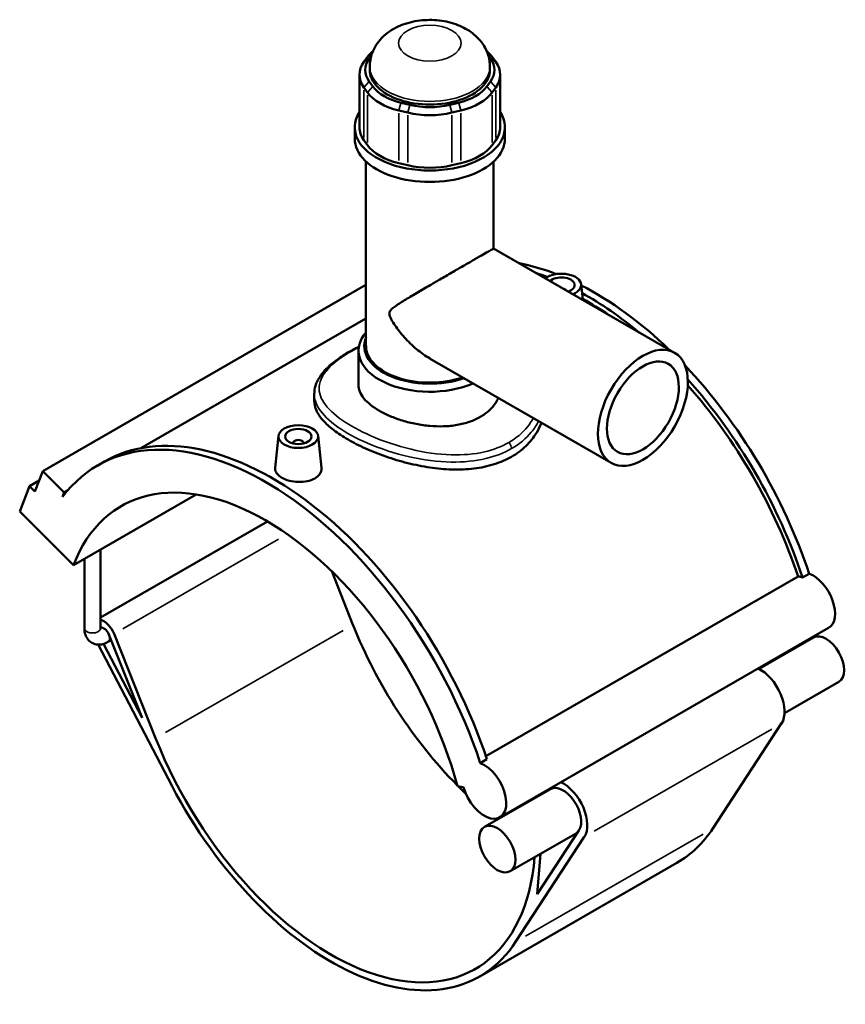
# Model space of a CAD drawing. Header units: inches. Extents: x -0.9 to 49.3, y -1.4 to 48.
# Tile 9 of 9: x 37 to 49.3, y 33.3 to 48. Entities that reach past the tile are written whole.
import ezdxf

# ---------------------------------------------------------------- set-up
doc = ezdxf.new("R2010")
doc.units = ezdxf.units.IN
doc.header["$MEASUREMENT"] = 0
doc.layers.add('Visible (ANSI)', color=7, linetype='Continuous', lineweight=50)
doc.layers.add('Visible Narrow (ANSI)', color=7, linetype='Continuous', lineweight=35)

msp = doc.modelspace()

# ---------------------------------------------------------------- linework, layer by layer
at = {"layer": 'Visible (ANSI)'}
for p, q in [((42.146, 47.437), (42.091, 47.361)), ((42.171, 47.412), (42.203, 47.458)), ((43.944, 47.458), (43.977, 47.412)), ((44.057, 47.361), (44.002, 47.437)), ((42.178, 47.241), (42.178, 47.288)), ((43.969, 47.241), (43.969, 47.288)), ((42.026, 47.171), (42.026, 46.387)), ((44.122, 47.171), (44.122, 46.387)), ((42.091, 46.981), (42.146, 46.905)), ((42.225, 46.994), (42.171, 47.071)), ((43.977, 47.071), (43.922, 46.994)), ((44.002, 46.905), (44.057, 46.981)), ((42.777, 46.721), (42.645, 46.753)), ((43.503, 46.753), (43.37, 46.721)), ((42.612, 46.637), (42.744, 46.605)), ((43.403, 46.605), (43.536, 46.637)), ((41.955, 46.216), (41.955, 46.387)), ((44.193, 46.216), (44.193, 46.387)), ((42.146, 46.121), (42.091, 46.197)), ((44.057, 46.197), (44.002, 46.121)), ((42.122, 43.129), (42.122, 45.876)), ((42.744, 45.821), (42.612, 45.852)), ((43.536, 45.852), (43.403, 45.821)), ((44.025, 44.58), (44.025, 45.876)), ((44.025, 44.58), (46.721, 43.027)), ((42.122, 44.038), (37.305, 41.263)), ((45.329, 44.047), (45.354, 43.815)), ((42.122, 43.538), (38.767, 41.605)), ((42.011, 42.55), (42.011, 43.058)), ((43.08, 42.938), (45.776, 41.386)), ((41.352, 42.414), (41.352, 42.309)), ((40.819, 41.789), (40.768, 41.313)), ((41.035, 41.675), (41.035, 41.682)), ((41.193, 41.675), (41.193, 41.682)), ((41.409, 41.789), (41.459, 41.314)), ((38.126, 41.349), (38.224, 41.406)), ((37.188, 40.96), (37.305, 41.263)), ((37.305, 41.263), (37.625, 40.944)), ((37.25, 41.122), (37.108, 41.04)), ((36.962, 40.661), (37.108, 41.04)), ((37.108, 41.04), (37.188, 40.96)), ((37.625, 40.944), (37.601, 40.882)), ((37.674, 40.972), (37.625, 40.944)), ((37.763, 39.862), (39.594, 40.917)), ((36.962, 40.661), (37.763, 39.862)), ((40.655, 40.513), (38.167, 39.08)), ((38.167, 38.921), (38.167, 40.095)), ((37.926, 38.921), (37.926, 39.956)), ((41.612, 39.771), (41.928, 38.975)), ((43.908, 37.015), (48.561, 39.694)), ((48.628, 39.678), (48.726, 39.734)), ((49.016, 38.926), (44.116, 36.104)), ((38.325, 38.744), (38.278, 38.717)), ((38.291, 38.83), (38.785, 37.587)), ((38.988, 37.282), (38.37, 38.838)), ((48.79, 38.782), (47.98, 38.315)), ((38.13, 38.678), (39.232, 36.57)), ((38.785, 37.587), (38.209, 38.687)), ((49.17, 38.122), (48.36, 37.655)), ((48.316, 37.505), (47.292, 35.94)), ((43.826, 36.913), (43.924, 36.969)), ((43.484, 36.568), (43.577, 36.553)), ((44.87, 36.524), (43.89, 35.96)), ((45.277, 35.88), (44.27, 35.3)), ((44.351, 34.247), (45.376, 35.812)), ((45.296, 35.908), (44.675, 34.96)), ((44.675, 34.96), (44.725, 35.562)), ((46.757, 35.426), (43.817, 33.733))]:
    msp.add_line(p, q, dxfattribs=at)
for centre, major_axis, ratio, start_param, end_param in [((42.887, 47.241), (-0.775, 0), 0.575862, 5.890486, 6.675884), ((42.941, 47.247), (-0.861, 0), 0.575862, 5.688856, 5.890486), ((43.206, 47.247), (-0.861, 0), 0.575862, 3.534292, 3.735922), ((43.261, 47.241), (0.775, 0), 0.575862, 5.890486, 6.675884), ((42.887, 47.171), (-0.861, 0), 0.575862, 5.890486, 6.675884), ((43.261, 47.171), (0.861, 0), 0.575862, 5.890486, 6.675884), ((43.074, 47.241), (-0.895, 0), 0.575862, 0, 3.141593), ((42.941, 47.165), (-0.775, 0), 0.575862, 0.392699, 1.178097), ((43.206, 47.165), (0.775, 0), 0.575862, 5.105088, 5.890486), ((42.941, 47.095), (0.861, 0), 0.575862, 3.534292, 4.31969), ((43.206, 47.095), (0.861, 0), 0.575862, 5.105088, 5.890486), ((43.074, 47.133), (-0.775, 0), 0.575862, 1.178097, 1.963495), ((43.074, 46.387), (-1.119, 0), 0.575862, 5.925248, 9.782716), ((43.074, 47.063), (0.861, 0), 0.575862, 4.31969, 5.105088), ((42.887, 46.387), (-0.861, 0), 0.575862, 0, 0.392699), ((43.261, 46.387), (0.861, 0), 0.575862, 5.890486, 6.283185), ((43.074, 46.216), (-1.119, 0), 0.575862, 0, 3.141593), ((42.941, 46.31), (-0.861, 0), 0.575862, 0.392699, 1.178097), ((43.206, 46.31), (0.861, 0), 0.575862, 5.105088, 5.890486), ((43.074, 46.279), (-0.861, 0), 0.575862, 1.178097, 1.963495), ((45.524, 39.833), (-2.498, 4.338), 0.578093, 5.661073, 5.820928), ((45.426, 39.777), (2.498, -4.338), 0.578093, 2.528834, 2.575652), ((45.034, 44.036), (0.295, 0), 0.575862, 5.340973, 8.796194), ((45.034, 44.036), (0.197, 0), 0.575862, 5.261332, 8.875835), ((45.524, 39.833), (-2.498, 4.338), 0.578093, 5.178514, 5.554454), ((45.034, 43.94), (0.0787, 0), 0.575862, 0.383111, 1.187685), ((45.426, 39.777), (2.498, -4.338), 0.578093, 2.140605, 2.381667), ((45.426, 39.777), (-2.449, 4.253), 0.578093, 5.409842, 5.521095), ((43.074, 43.058), (-1.063, 0), 0.575862, 5.820231, 8.504729), ((43.074, 43.129), (-0.977, 0), 0.575862, 6.052755, 8.402656), ((43.074, 43.129), (-0.951, 0), 0.575862, 0, 2.112916), ((45.524, 39.833), (-2.498, 4.338), 0.578093, 4.369438, 5.107505), ((45.426, 39.777), (2.498, -4.338), 0.578093, 1.227845, 1.923185), ((45.426, 39.777), (-2.449, 4.253), 0.578093, 4.372492, 5.055653), ((40.624, 37.011), (-2.498, 4.338), 0.578093, 4.369438, 6.523097), ((40.722, 37.068), (-2.498, 4.338), 0.578093, 4.369438, 6.283185), ((41.114, 41.682), (-0.0787, 0), 0.575862, 2.972903, 6.451874), ((40.624, 37.011), (-2.148, 3.731), 0.578093, 4.27799, 6.721451), ((48.687, 39.271), (-0.231, 0.402), 0.578093, 5.681408, 5.896038), ((48.785, 39.328), (0.231, -0.402), 0.578093, 0, 2.539816), ((38.218, 38.821), (-0.125, 0.216), 0.578093, 4.465831, 5.792542), ((38.218, 38.821), (-0.06, 0.104), 0.578093, 4.465831, 6.140632), ((44.544, 39.269), (2.148, -3.731), 0.578093, 4.465831, 5.142703), ((48.98, 38.452), (-0.19, 0.33), 0.578093, 3.141593, 6.283185), ((48, 37.887), (0.255, -0.442), 0.578093, 0.284643, 2.44944), ((41.604, 37.576), (2.148, -3.731), 0.578093, 4.465831, 6.97961), ((43.885, 36.506), (0.231, -0.402), 0.578093, 4.27799, 8.823001), ((41.604, 37.576), (2.213, -3.843), 0.578093, 4.642079, 6.567828), ((44.544, 39.269), (2.148, -3.731), 0.578093, 5.149022, 5.188036), ((45.06, 36.194), (0.19, -0.33), 0.578093, 0.284643, 3.141593), ((45.06, 36.194), (0.255, -0.442), 0.578093, 0.284643, 2.44944), ((45.06, 36.194), (0.255, -0.442), 0.578093, 3.833745, 3.869222), ((44.544, 39.269), (2.148, -3.731), 0.578093, 5.335607, 5.343717), ((44.544, 39.269), (2.213, -3.843), 0.578093, 0, 0.284643)]:
    msp.add_ellipse(centre, major_axis=major_axis, ratio=ratio, start_param=start_param, end_param=end_param, dxfattribs=at)
for centre, major_axis, ratio in [((46.249, 42.206), (0.473, 0.821), 0.578093), ((46.249, 42.206), (0.378, 0.656), 0.578093), ((41.114, 41.779), (0.295, 0), 0.575862), ((41.114, 41.779), (0.197, 0), 0.575862), ((44.08, 35.63), (-0.19, 0.33), 0.578093)]:
    msp.add_ellipse(centre, major_axis=major_axis, ratio=ratio, dxfattribs=at)
for points, knots in [([(43.969, 47.288), (43.969, 47.355), (43.958, 47.421), (43.914, 47.546), (43.882, 47.604), (43.799, 47.715), (43.746, 47.763), (43.618, 47.856), (43.542, 47.893), (43.37, 47.955), (43.275, 47.974), (43.081, 47.99), (42.984, 47.987), (42.791, 47.957), (42.696, 47.931), (42.516, 47.849), (42.43, 47.794), (42.299, 47.655), (42.248, 47.582), (42.192, 47.43), (42.178, 47.36), (42.178, 47.288)], [0.785398, 0.785398, 0.785398, 0.785398, 0.982164, 0.982164, 1.1945, 1.1945, 1.456077, 1.456077, 1.802369, 1.802369, 2.210024, 2.210024, 2.618573, 2.618573, 3.028563, 3.028563, 3.425557, 3.425557, 3.716354, 3.716354, 3.926991, 3.926991, 3.926991, 3.926991]), ([(43.08, 42.938), (43.08, 42.939), (43.079, 42.939), (43.008, 42.98), (42.94, 43.029), (42.811, 43.136), (42.751, 43.195), (42.643, 43.314), (42.596, 43.375), (42.535, 43.462), (42.518, 43.49), (42.494, 43.533), (42.487, 43.548), (42.478, 43.57), (42.476, 43.578), (42.472, 43.594), (42.47, 43.602), (42.47, 43.62), (42.472, 43.627), (42.476, 43.639), (42.478, 43.645), (42.487, 43.659), (42.494, 43.667), (42.518, 43.69), (42.535, 43.704), (42.596, 43.746), (42.643, 43.776), (42.751, 43.841), (42.811, 43.877), (42.94, 43.953), (43.008, 43.993), (43.132, 44.065), (43.188, 44.098), (43.305, 44.166), (43.365, 44.201), (43.482, 44.269), (43.54, 44.302), (43.649, 44.365), (43.701, 44.395), (43.793, 44.448), (43.834, 44.472), (43.906, 44.513), (43.936, 44.53), (43.982, 44.556), (43.999, 44.566), (44.02, 44.577), (44.025, 44.58), (44.025, 44.58)], [6.592781, 6.592781, 6.592781, 6.592781, 6.598455, 6.598455, 7.253948, 7.253948, 7.909441, 7.909441, 8.564934, 8.564934, 8.89268, 8.89268, 9.056553, 9.056553, 9.13849, 9.13849, 9.220427, 9.220427, 9.302363, 9.302363, 9.3843, 9.3843, 9.548173, 9.548173, 9.87592, 9.87592, 10.531412, 10.531412, 11.186905, 11.186905, 11.842398, 11.842398, 12.339459, 12.339459, 12.836519, 12.836519, 13.333579, 13.333579, 13.83064, 13.83064, 14.3277, 14.3277, 14.824761, 14.824761, 15.321821, 15.321821, 15.813208, 15.813208, 15.813208, 15.813208]), ([(41.352, 42.414), (41.352, 42.455), (41.358, 42.496), (41.383, 42.578), (41.403, 42.619), (41.456, 42.703), (41.49, 42.746), (41.573, 42.83), (41.622, 42.872), (41.73, 42.952), (41.789, 42.991), (41.903, 43.059), (41.958, 43.088), (42.015, 43.117)], [23.264992, 23.264992, 23.264992, 23.264992, 23.838615, 23.838615, 24.447537, 24.447537, 25.127496, 25.127496, 25.83098, 25.83098, 26.511433, 26.511433, 27.060723, 27.060723, 27.060723, 27.060723]), ([(43.826, 42.071), (43.778, 42.043), (43.725, 42.019), (43.609, 41.978), (43.546, 41.963), (43.415, 41.94), (43.347, 41.933), (43.209, 41.929), (43.14, 41.932), (43.007, 41.943), (42.938, 41.953), (42.801, 41.979), (42.733, 41.996), (42.602, 42.036), (42.539, 42.059), (42.423, 42.108), (42.369, 42.135), (42.275, 42.189), (42.23, 42.219), (42.152, 42.282), (42.118, 42.314), (42.064, 42.381), (42.044, 42.415), (42.017, 42.483), (42.011, 42.517), (42.011, 42.55)], [0, 0, 0, 0, 0.510334, 0.510334, 1.020667, 1.020667, 1.531001, 1.531001, 2.041334, 2.041334, 2.551634, 2.551634, 3.061934, 3.061934, 3.572234, 3.572234, 4.082533, 4.082533, 4.592833, 4.592833, 5.103133, 5.103133, 5.613433, 5.613433, 6.123733, 6.123733, 6.123733, 6.123733]), ([(44.292, 41.478), (44.214, 41.434), (44.127, 41.396), (43.938, 41.336), (43.836, 41.314), (43.624, 41.289), (43.514, 41.284), (43.292, 41.291), (43.181, 41.302), (42.967, 41.333), (42.855, 41.356), (42.634, 41.411), (42.524, 41.444), (42.311, 41.518), (42.209, 41.559), (42.02, 41.644), (41.933, 41.689), (41.779, 41.778), (41.707, 41.825), (41.58, 41.921), (41.526, 41.971), (41.438, 42.069), (41.405, 42.119), (41.362, 42.216), (41.352, 42.263), (41.352, 42.309)], [0, 0, 0, 0, 0.831769, 0.831769, 1.663537, 1.663537, 2.495306, 2.495306, 3.327074, 3.327074, 4.158363, 4.158363, 4.989652, 4.989652, 5.820941, 5.820941, 6.65223, 6.65223, 7.48352, 7.48352, 8.314809, 8.314809, 9.146098, 9.146098, 9.977387, 9.977387, 9.977387, 9.977387]), ([(44.095, 42.354), (44.084, 42.33), (44.071, 42.306), (44.029, 42.241), (43.996, 42.201), (43.918, 42.13), (43.873, 42.098), (43.826, 42.071)], [15.029927, 15.029927, 15.029927, 15.029927, 15.309467, 15.309467, 15.8198, 15.8198, 16.330134, 16.330134, 16.330134, 16.330134]), ([(44.736, 41.985), (44.717, 41.935), (44.694, 41.887), (44.622, 41.767), (44.568, 41.698), (44.441, 41.576), (44.369, 41.523), (44.292, 41.478)], [24.417271, 24.417271, 24.417271, 24.417271, 24.945385, 24.945385, 25.777153, 25.777153, 26.608922, 26.608922, 26.608922, 26.608922]), ([(41.359, 41.155), (41.328, 41.137), (41.289, 41.122), (41.204, 41.104), (41.158, 41.1), (41.071, 41.103), (41.024, 41.109), (40.939, 41.131), (40.9, 41.147), (40.838, 41.183), (40.812, 41.205), (40.776, 41.252), (40.767, 41.277), (40.767, 41.305), (40.768, 41.309), (40.768, 41.313)], [2.652506, 2.652506, 2.652506, 2.652506, 2.984187, 2.984187, 3.315868, 3.315868, 3.647314, 3.647314, 3.97876, 3.97876, 4.310205, 4.310205, 4.641651, 4.641651, 4.694874, 4.694874, 4.694874, 4.694874]), ([(41.459, 41.314), (41.46, 41.309), (41.46, 41.305), (41.46, 41.274), (41.452, 41.246), (41.417, 41.195), (41.39, 41.172), (41.359, 41.155)], [7.2398943, 7.2398943, 7.2398943, 7.2398943, 7.2941574, 7.2941574, 7.6258384, 7.6258384, 7.9575194, 7.9575194, 7.9575194, 7.9575194]), ([(37.926, 38.921), (37.926, 38.889), (37.93, 38.857), (37.951, 38.797), (37.967, 38.767), (38.007, 38.724), (38.029, 38.708), (38.075, 38.687), (38.099, 38.68), (38.15, 38.676), (38.176, 38.679), (38.228, 38.692), (38.254, 38.703), (38.278, 38.717)], [1.570796, 1.570796, 1.570796, 1.570796, 1.884956, 1.884956, 2.182943, 2.182943, 2.40887, 2.40887, 2.622695, 2.622695, 2.865015, 2.865015, 3.141593, 3.141593, 3.141593, 3.141593]), ([(38.167, 38.921), (38.167, 38.914), (38.168, 38.909), (38.169, 38.904), (38.17, 38.902), (38.17, 38.902)], [1.5707963, 1.5707963, 1.5707963, 1.5707963, 1.7784621, 1.7784621, 1.9576146, 1.9576146, 1.9576146, 1.9576146])]:
    msp.add_open_spline(points, degree=3, knots=knots, dxfattribs=at)
at = {"layer": 'Visible Narrow (ANSI)'}
for p, q in [((42.167, 47.409), (42.095, 47.363)), ((42.207, 47.476), (42.149, 47.439)), ((43.941, 47.476), (43.999, 47.439)), ((43.981, 47.409), (44.053, 47.363)), ((42.167, 47.066), (42.095, 46.986)), ((42.221, 46.99), (42.15, 46.909)), ((43.926, 46.99), (43.998, 46.909)), ((43.981, 47.066), (44.053, 46.986)), ((42.091, 46.236), (42.091, 46.942)), ((42.146, 46.866), (42.146, 46.16)), ((44.002, 46.16), (44.002, 46.866)), ((44.057, 46.942), (44.057, 46.236)), ((42.643, 46.747), (42.614, 46.642)), ((42.776, 46.715), (42.746, 46.611)), ((43.372, 46.715), (43.402, 46.611)), ((43.505, 46.747), (43.534, 46.642)), ((42.612, 45.891), (42.612, 46.597)), ((42.744, 46.566), (42.744, 45.86)), ((43.403, 45.86), (43.403, 46.566)), ((43.536, 46.597), (43.536, 45.891)), ((40.82, 40.249), (38.499, 38.913)), ((41.781, 38.89), (39.135, 37.366)), ((48.169, 37.42), (45.523, 35.896)), ((47.145, 35.855), (44.498, 34.332))]:
    msp.add_line(p, q, dxfattribs=at)
msp.add_ellipse((43.074, 47.64), major_axis=(0.465, 0), ratio=0.575862, dxfattribs=at)
for centre, major_axis, ratio, start_param, end_param in [((43.074, 47.288), (-0.895, 0), 0.575862, 0.15708, 2.984513), ((44.231, 41.634), (-0.043, 0.0746), 0.578093, 3.99086, 5.105703), ((38.047, 38.921), (0.121, 0), 0.575862, 3.298672, 6.126106), ((38.218, 38.821), (0.06, -0.104), 0.578093, 0.066212, 1.258026)]:
    msp.add_ellipse(centre, major_axis=major_axis, ratio=ratio, start_param=start_param, end_param=end_param, dxfattribs=at)
for points, knots in [([(44.251, 41.69), (44.143, 41.628), (44.02, 41.581), (43.733, 41.515), (43.566, 41.501), (43.197, 41.511), (42.994, 41.541), (42.584, 41.639), (42.378, 41.709), (42.032, 41.861), (41.887, 41.941), (41.646, 42.108), (41.552, 42.197), (41.435, 42.374), (41.413, 42.464), (41.448, 42.663), (41.526, 42.773), (41.751, 42.959), (41.873, 43.036), (42.014, 43.108)], [13.294583, 13.294583, 13.294583, 13.294583, 14.466352, 14.466352, 15.824677, 15.824677, 17.373948, 17.373948, 19.039286, 19.039286, 20.511065, 20.511065, 22.052722, 22.052722, 23.63078, 23.63078, 25.585377, 25.585377, 26.994129, 26.994129, 26.994129, 26.994129]), ([(41.352, 42.414), (41.352, 42.341), (41.375, 42.268), (41.48, 42.103), (41.576, 42.01), (41.825, 41.835), (41.975, 41.753), (42.334, 41.598), (42.549, 41.527), (42.976, 41.43), (43.188, 41.402), (43.573, 41.396), (43.748, 41.412), (44.049, 41.484), (44.178, 41.534), (44.292, 41.599)], [-23.264992, -23.264992, -23.264992, -23.264992, -22.052722, -22.052722, -20.511065, -20.511065, -19.039286, -19.039286, -17.373948, -17.373948, -15.824677, -15.824677, -14.466352, -14.466352, -13.294583, -13.294583, -13.294583, -13.294583]), ([(44.617, 42.054), (44.592, 42.008), (44.563, 41.965), (44.455, 41.833), (44.361, 41.753), (44.251, 41.69)], [38.134864, 38.134864, 38.134864, 38.134864, 38.679245, 38.679245, 39.883748, 39.883748, 39.883748, 39.883748]), ([(44.292, 41.599), (44.408, 41.666), (44.507, 41.75), (44.629, 41.896), (44.665, 41.951), (44.695, 42.008)], [-39.883748, -39.883748, -39.883748, -39.883748, -38.679245, -38.679245, -38.020988, -38.020988, -38.020988, -38.020988])]:
    msp.add_open_spline(points, degree=3, knots=knots, dxfattribs=at)

doc.saveas('drawing.dxf')
